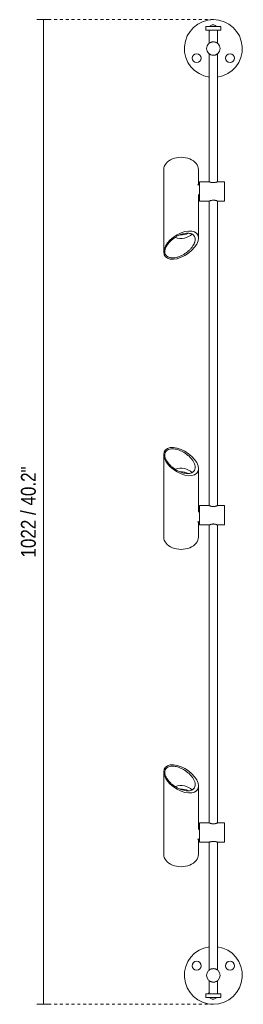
# Model space of a CAD drawing. Header units: millimetres. Extents: x -6760 to -4755, y -298 to 6848.
# Tile 1 of 5: x -6760 to -6528, y -182 to 840. Entities that reach past the tile are written whole.
import ezdxf

# ---------------------------------------------------------------- set-up
doc = ezdxf.new("R2010")
doc.units = ezdxf.units.MM
doc.linetypes.add('Dash', pattern=[6, 3, -3])
for name, color, linetype, lineweight in [('Cotas', 7, 'Continuous', 9), ('Cotas-7', 7, 'Continuous', 9), ('Luminarias', 7, 'Continuous', 20)]:
    doc.layers.add(name, color=color, linetype=linetype, lineweight=lineweight)
doc.layers.add('Lighthing Fixture Dim Grey Dash', color=7, linetype='Dash', lineweight=9, true_color=0xd2d2d2)
doc.styles.add('Arial Narrow', font='ARIALN.TTF', dxfattribs={"height": 15.4})
doc.dimstyles.new('FARO_-_2_2mm_Arial_Narrow_mm_Inch_Left', dxfattribs={"dimscale": 304.8, "dimtxt": 15.760837, "dimasz": 0, "dimexe": 0.022966, "dimexo": 0.0625, "dimgap": 0.011483, "dimtad": 1, "dimdec": 0, "dimzin": 0, "dimdsep": 46, "dimtxsty": 'Arial Narrow', "dimblk1": 'NONE', "dimblk2": 'NONE', "dimsah": 1, "dimcen": 0.09, "dimadec": 0, "dimazin": 0, "dimtfac": 1, "dimtdec": 4, "dimtix": 1, "dimtmove": 0, "dimatfit": 3, "dimfxl": 0.022966, "dimfxlon": 1, "dimtvp": 1, "dimtolj": 1, "dimtzin": 0, "dimarcsym": 2})

# ---------------------------------------------------------------- blocks, each defined once
blk = doc.blocks.new('clap_linear_walllamp - 75712-233 CLAP Black linear Wall lamp 3-557903-Alzado_PDF')
at = {"layer": 'Luminarias'}
for p, q in [((-6567.2, 833.1), (-6567.2, 829.2)), ((-6560.8, 833.1), (-6567.2, 833.1)), ((-6560.8, 829.2), (-6567.2, 829.2)), ((-6563.7, 829.2), (-6563.7, 815.7)), ((-6551.7, 833.1), (-6560.8, 833.1)), ((-6551.7, 829.2), (-6560.8, 829.2)), ((-6555.3, 815.7), (-6555.3, 829.2)), ((-6551.7, 829.2), (-6551.7, 833.1)), ((-6563.7, 804.6), (-6563.7, 671.8)), ((-6555.3, 671.8), (-6555.3, 804.6)), ((-6611, 684.6), (-6611, 598.8)), ((-6575, 668.7), (-6575, 684.6)), ((-6573.9, 668.7), (-6575.9, 668.7)), ((-6563.7, 671.9), (-6573.9, 671.9)), ((-6573.9, 671.9), (-6573.9, 661.9)), ((-6547.8, 671.9), (-6555.3, 671.9)), ((-6547.8, 661.9), (-6547.8, 671.9)), ((-6575, 613.5), (-6575, 658.8)), ((-6575, 655.1), (-6573.9, 655.1)), ((-6573.9, 661.9), (-6573.9, 651.9)), ((-6547.8, 651.9), (-6547.8, 661.9)), ((-6573.9, 651.9), (-6563.7, 651.9)), ((-6563.7, 652), (-6563.7, 335.7)), ((-6555.3, 335.7), (-6555.3, 652)), ((-6555.3, 651.9), (-6547.8, 651.9)), ((-6611, 388.8), (-6611, 303.1)), ((-6575, 328.9), (-6575, 374.1)), ((-6573.9, 332.6), (-6575, 332.6)), ((-6563.7, 335.8), (-6573.9, 335.8)), ((-6573.9, 335.8), (-6573.9, 325.8)), ((-6547.8, 335.8), (-6555.3, 335.8)), ((-6547.8, 325.8), (-6547.8, 335.8)), ((-6575.9, 319), (-6573.9, 319)), ((-6575, 303.1), (-6575, 319)), ((-6573.9, 325.8), (-6573.9, 315.8)), ((-6547.8, 315.8), (-6547.8, 325.8)), ((-6573.9, 315.8), (-6563.7, 315.8)), ((-6563.7, 315.8), (-6563.7, 6.3)), ((-6555.3, 315.8), (-6547.8, 315.8)), ((-6555.3, 6.3), (-6555.3, 315.8)), ((-6611, 59.5), (-6611, -26.3)), ((-6575, -0.5), (-6575, 44.8)), ((-6573.9, 3.2), (-6575, 3.2)), ((-6563.7, 6.4), (-6573.9, 6.4)), ((-6573.9, 6.4), (-6573.9, -3.6)), ((-6547.8, 6.4), (-6555.3, 6.4)), ((-6547.8, -3.6), (-6547.8, 6.4)), ((-6573.9, -3.6), (-6573.9, -13.6)), ((-6547.8, -13.6), (-6547.8, -3.6)), ((-6575.9, -10.4), (-6573.9, -10.4)), ((-6575, -26.3), (-6575, -10.4)), ((-6573.9, -13.6), (-6563.7, -13.6)), ((-6563.7, -13.5), (-6563.7, -146.3)), ((-6555.3, -146.3), (-6555.3, -13.5)), ((-6555.3, -13.6), (-6547.8, -13.6)), ((-6563.7, -157.4), (-6563.7, -170.9)), ((-6555.3, -170.9), (-6555.3, -157.4)), ((-6567.2, -170.9), (-6567.2, -174.9)), ((-6560.8, -170.9), (-6567.2, -170.9)), ((-6551.7, -170.9), (-6560.8, -170.9)), ((-6551.7, -174.9), (-6551.7, -170.9)), ((-6560.8, -174.9), (-6567.2, -174.9)), ((-6551.7, -174.9), (-6560.8, -174.9))]:
    blk.add_line(p, q, dxfattribs=at)
at = {"layer": 'Luminarias', "flags": 128}
for points in [[(-6611, 598.8), (-6610.5, 601.9), (-6609.2, 605.1), (-6607, 608.4), (-6604.2, 611.6), (-6600.8, 614.5), (-6597, 617), (-6593, 618.9), (-6589, 620.2), (-6585.2, 620.8), (-6581.7, 620.7), (-6578.9, 619.9), (-6576.7, 618.3), (-6575.4, 616.2), (-6575, 613.5)], [(-6575, 613.5), (-6575.4, 610.5), (-6576.7, 607.3), (-6578.9, 604), (-6581.7, 600.8), (-6585.2, 597.9), (-6589, 595.4), (-6593, 593.5), (-6597, 592.1), (-6600.8, 591.5), (-6604.2, 591.7), (-6607, 592.5), (-6609.2, 594), (-6610.5, 596.2), (-6611, 598.8)], [(-6611, 388.8), (-6610.5, 391.5), (-6609.2, 393.6), (-6607, 395.1), (-6604.2, 396), (-6600.8, 396.1), (-6597, 395.5), (-6593, 394.2), (-6589, 392.2), (-6585.2, 389.7), (-6581.7, 386.8), (-6578.9, 383.7), (-6576.7, 380.4), (-6575.4, 377.1), (-6575, 374.1)], [(-6575, 374.1), (-6575.4, 371.5), (-6576.7, 369.3), (-6578.9, 367.8), (-6581.7, 366.9), (-6585.2, 366.8), (-6589, 367.4), (-6593, 368.7), (-6597, 370.7), (-6600.8, 373.2), (-6604.2, 376.1), (-6607, 379.3), (-6609.2, 382.6), (-6610.5, 385.8), (-6611, 388.8)], [(-6611, 59.5), (-6610.5, 62.1), (-6609.2, 64.3), (-6607, 65.8), (-6604.2, 66.7), (-6600.8, 66.8), (-6597, 66.2), (-6593, 64.8), (-6589, 62.9), (-6585.2, 60.4), (-6581.7, 57.5), (-6578.9, 54.3), (-6576.7, 51), (-6575.4, 47.8), (-6575, 44.8)], [(-6575, 44.8), (-6575.4, 42.1), (-6576.7, 40), (-6578.9, 38.4), (-6581.7, 37.6), (-6585.2, 37.5), (-6589, 38.1), (-6593, 39.4), (-6597, 41.4), (-6600.8, 43.8), (-6604.2, 46.8), (-6607, 49.9), (-6609.2, 53.2), (-6610.5, 56.5), (-6611, 59.5)]]:
    blk.add_lwpolyline(points, dxfattribs=at)
at = {"layer": 'Luminarias'}
for centre, radius, start, end in [((-6559.5, 810.2), 30, 90, 262.1441), ((-6559.5, 810.2), 30, 277.8592, 90), ((-6559.8, 830.2), 4.6, 193.0551, 213.6072), ((-6559.8, 830.2), 4.6, 120.8516, 139.1013), ((-6559.8, 830.2), 4.6, 41.2275, 120.8516), ((-6559.8, 830.2), 4.6, 344.1841, 347.142), ((-6559.5, 810.2), 7, 90, 270), ((-6559.5, 810.2), 7, 270, 90), ((-6576.8, 800.2), 4.6, 0, 180), ((-6576.8, 800.2), 4.6, 180, 0), ((-6542.2, 800.2), 4.6, 360, 180), ((-6542.2, 800.2), 4.6, 180, 360), ((-6559.5, -151.8), 30, 97.8592, 270), ((-6559.5, -151.8), 30, 270, 82.1408), ((-6576.8, -141.8), 4.6, 0, 180), ((-6576.8, -141.8), 4.6, 180, 360), ((-6542.2, -141.8), 4.6, 360, 180), ((-6542.2, -141.8), 4.6, 180, 360), ((-6559.5, -151.8), 7, 90, 270), ((-6559.5, -151.8), 7, 270, 90), ((-6559.8, -171.9), 4.6, 146.3938, 167.2712), ((-6559.8, -171.9), 4.6, 12.5503, 15.8201), ((-6559.8, -171.9), 4.6, 221.3571, 239.1484), ((-6559.8, -171.9), 4.6, 239.1484, 318.3582)]:
    blk.add_arc(centre, radius, start, end, dxfattribs=at)
for centre, major_axis, start_param, end_param in [((-6593, 684.6), (18, 0), 0, 3.141593), ((-6593, 622.2), (12.9, 0), 4.216635, 5.759001), ((-6593, 627.4), (14.9, 0), 4.658714, 5.26199), ((-6593, 365.5), (12.9, 0), 0.524184, 2.06655), ((-6593, 360.2), (14.9, 0), 1.021196, 1.624471), ((-6593, 303.1), (-18, 0), 0, 3.141593), ((-6593, 36.1), (12.9, 0), 0.524184, 2.06655), ((-6593, 30.9), (14.9, 0), 1.021196, 1.624471), ((-6593, -26.3), (-18, 0), 0, 3.141593)]:
    blk.add_ellipse(centre, major_axis=major_axis, ratio=0.707107, start_param=start_param, end_param=end_param, dxfattribs=at)
for points, knots in [([(-6563.9, 815.6), (-6563.9, 815.6), (-6563.9, 815.6), (-6563.8, 815.7), (-6563.7, 815.8), (-6563.5, 815.9), (-6563.4, 816), (-6563.2, 816.1), (-6563, 816.2), (-6562.5, 816.5), (-6561.7, 816.9), (-6560.8, 817.1), (-6560.3, 817.1)], [-0.4791667, -0.4791667, -0.4791667, -0.4791667, -0.4444444, -0.3888889, -0.3611111, -0.3333333, -0.3055556, -0.2777778, -0.25, -0.2222222, -0.1111111, 0, 0, 0, 0]), ([(-6559.5, 817.2), (-6558.9, 817.2), (-6558, 817), (-6556.9, 816.7), (-6556.3, 816.4), (-6556, 816.2), (-6555.7, 816.1), (-6555.5, 815.9), (-6555.4, 815.8), (-6555.3, 815.7), (-6555.2, 815.7), (-6555.1, 815.6), (-6555.1, 815.6), (-6555.1, 815.6), (-6555.2, 815.7), (-6555.3, 815.8), (-6555.3, 815.8)], [-1, -1, -1, -1, -0.8611111, -0.7916667, -0.7222222, -0.6875, -0.6527778, -0.6180556, -0.5833333, -0.5659722, -0.5486111, -0.5138889, -0.4791667, -0.4444444, -0.3888889, -0.3611111, -0.3611111, -0.3611111, -0.3611111]), ([(-6560.3, 803.2), (-6560.9, 803.3), (-6561.7, 803.5), (-6562.5, 803.8), (-6562.9, 804), (-6563.2, 804.2), (-6563.4, 804.3), (-6563.5, 804.4), (-6563.6, 804.5), (-6563.7, 804.6), (-6563.8, 804.7), (-6563.9, 804.7), (-6563.9, 804.7), (-6563.9, 804.7)], [-1, -1, -1, -1, -0.8611111, -0.7916667, -0.7569444, -0.7222222, -0.6875, -0.6701389, -0.6527778, -0.6180556, -0.5833333, -0.5486111, -0.528338, -0.528338, -0.528338, -0.528338]), ([(-6555.4, 804.5), (-6555.4, 804.5), (-6555.3, 804.6), (-6555.1, 804.7), (-6555.1, 804.7), (-6555.1, 804.7), (-6555.1, 804.7), (-6555.2, 804.6), (-6555.3, 804.6), (-6555.4, 804.5), (-6555.6, 804.3), (-6555.9, 804.2), (-6556.2, 803.9), (-6556.9, 803.6), (-6557.8, 803.3), (-6558.7, 803.2), (-6559.2, 803.2), (-6559.5, 803.2)], [-0.6527778, -0.6527778, -0.6527778, -0.6527778, -0.6180556, -0.5833333, -0.5486111, -0.5138889, -0.4791667, -0.4618056, -0.4444444, -0.3888889, -0.3611111, -0.3333333, -0.2777778, -0.2222222, -0.1111111, -0.0555556, 0, 0, 0, 0]), ([(-6563.7, 671.9), (-6563.7, 671.9), (-6563.7, 671.9), (-6563.7, 671.9), (-6563.6, 671.9)], [0.49995358, 0.49995358, 0.49995358, 0.49995358, 0.51388889, 0.55555556, 0.55555556, 0.55555556, 0.55555556]), ([(-6562.9, 671.6), (-6563, 671.6), (-6563.2, 671.7), (-6563.4, 671.8), (-6563.5, 671.8), (-6563.6, 671.9)], [0.3067291, 0.3067291, 0.3067291, 0.3067291, 0.3333333, 0.3888889, 0.4285294, 0.4285294, 0.4285294, 0.4285294]), ([(-6561.8, 671.3), (-6561.9, 671.3), (-6562.3, 671.4), (-6562.6, 671.5), (-6562.8, 671.6)], [0.1809152, 0.1809152, 0.1809152, 0.1809152, 0.2222222, 0.2910225, 0.2910225, 0.2910225, 0.2910225]), ([(-6560.2, 671), (-6560.4, 671), (-6560.6, 671), (-6561.1, 671.1), (-6561.4, 671.2), (-6561.6, 671.2)], [0.0555556, 0.0555556, 0.0555556, 0.0555556, 0.0833333, 0.1111111, 0.1666667, 0.1666667, 0.1666667, 0.1666667]), ([(-6557.3, 671.2), (-6557.4, 671.2), (-6557.8, 671.1), (-6558.3, 671.1), (-6558.6, 671)], [0.824278, 0.824278, 0.824278, 0.824278, 0.8611111, 0.930875, 0.930875, 0.930875, 0.930875]), ([(-6555.3, 671.9), (-6555.3, 671.9), (-6555.3, 671.9), (-6555.3, 671.9), (-6555.5, 671.8), (-6555.8, 671.7), (-6556.3, 671.5), (-6556.7, 671.4), (-6557, 671.3), (-6557.1, 671.3)], [0.5000472, 0.5000472, 0.5000472, 0.5000472, 0.5138889, 0.5486111, 0.5833333, 0.6527778, 0.7222222, 0.7916667, 0.8057145, 0.8057145, 0.8057145, 0.8057145]), ([(-6563.7, 651.9), (-6563.7, 651.9), (-6563.7, 651.9), (-6563.7, 651.9), (-6563.6, 651.9)], [0.50004719, 0.50004719, 0.50004719, 0.50004719, 0.51388889, 0.54861111, 0.54861111, 0.54861111, 0.54861111]), ([(-6563.6, 652), (-6563.5, 652), (-6563.3, 652.1), (-6563, 652.2), (-6562.9, 652.2)], [0.5833333, 0.5833333, 0.5833333, 0.5833333, 0.6527778, 0.6932709, 0.6932709, 0.6932709, 0.6932709]), ([(-6562.8, 652.2), (-6562.8, 652.2), (-6562.6, 652.3), (-6562.2, 652.4), (-6561.9, 652.5), (-6561.8, 652.5)], [0.7089775, 0.7089775, 0.7089775, 0.7089775, 0.7222222, 0.7916667, 0.8190848, 0.8190848, 0.8190848, 0.8190848]), ([(-6561.5, 652.6), (-6561.5, 652.6), (-6561, 652.7), (-6560.6, 652.8), (-6560.2, 652.8)], [0.8388659, 0.8388659, 0.8388659, 0.8388659, 0.8611111, 0.9445414, 0.9445414, 0.9445414, 0.9445414]), ([(-6558.6, 652.8), (-6558.5, 652.8), (-6558.3, 652.8), (-6557.9, 652.7), (-6557.6, 652.6), (-6557.4, 652.6)], [0.06912502, 0.06912502, 0.06912502, 0.06912502, 0.08333333, 0.11111111, 0.16666667, 0.16666667, 0.16666667, 0.16666667]), ([(-6557.1, 652.5), (-6557, 652.5), (-6556.5, 652.4), (-6556, 652.2), (-6555.5, 652), (-6555.3, 651.9), (-6555.3, 651.9), (-6555.3, 651.9)], [0.1942855, 0.1942855, 0.1942855, 0.1942855, 0.2222222, 0.3333333, 0.3888889, 0.4444444, 0.4999528, 0.4999528, 0.4999528, 0.4999528]), ([(-6555.3, 651.9), (-6555.3, 651.9), (-6555.3, 651.9), (-6555.3, 651.9), (-6555.4, 651.9)], [0.49995358, 0.49995358, 0.49995358, 0.49995358, 0.51388889, 0.55555556, 0.55555556, 0.55555556, 0.55555556]), ([(-6578.4, 612.1), (-6578.4, 613), (-6578.6, 614.3), (-6579.3, 615.6), (-6580, 616.5), (-6580.9, 617.2), (-6581.9, 617.8), (-6583.1, 618.2), (-6584.4, 618.4), (-6585.8, 618.5), (-6587.7, 618.5), (-6590.3, 618.1), (-6593.4, 617.2), (-6596.4, 615.8), (-6599.1, 614.2), (-6601.1, 612.8), (-6602.6, 611.5), (-6604.1, 610.2), (-6605.5, 608.8), (-6606.6, 607.3), (-6607.7, 605.8), (-6608.6, 604.2), (-6609.2, 602.7), (-6609.6, 601.2), (-6609.8, 600.1), (-6609.8, 599.3)], [-1, -1, -1, -1, -0.930556, -0.895833, -0.861111, -0.826389, -0.791667, -0.756944, -0.722222, -0.6875, -0.652778, -0.583333, -0.513889, -0.444444, -0.388889, -0.333333, -0.305556, -0.277778, -0.222222, -0.194444, -0.166667, -0.111111, -0.083333, -0.055556, 0, 0, 0, 0]), ([(-6609.8, 599.3), (-6609.8, 598.4), (-6609.5, 597.2), (-6608.9, 595.9), (-6608.2, 595), (-6607.2, 594.3), (-6606.2, 593.7), (-6605, 593.3), (-6603.8, 593), (-6602.4, 592.9), (-6600.5, 592.9), (-6597.9, 593.3), (-6594.7, 594.3), (-6591.7, 595.7), (-6589, 597.3), (-6587, 598.7), (-6585.5, 599.9), (-6584, 601.3), (-6582.7, 602.7), (-6581.5, 604.2), (-6580.4, 605.7), (-6579.6, 607.3), (-6579, 608.8), (-6578.5, 610.3), (-6578.4, 611.4), (-6578.4, 612.1)], [-1, -1, -1, -1, -0.930556, -0.895833, -0.861111, -0.826389, -0.791667, -0.756944, -0.722222, -0.6875, -0.652778, -0.583333, -0.513889, -0.444444, -0.388889, -0.333333, -0.305556, -0.277778, -0.222222, -0.194444, -0.166667, -0.111111, -0.083333, -0.055556, 0, 0, 0, 0]), ([(-6578.4, 375.5), (-6578.4, 376.4), (-6578.6, 377.8), (-6579.3, 379.7), (-6580, 381.2), (-6580.9, 382.6), (-6581.9, 384.1), (-6583.1, 385.4), (-6584.4, 386.7), (-6585.8, 388), (-6587.7, 389.5), (-6590.3, 391.2), (-6593.4, 392.8), (-6596.4, 393.9), (-6599.1, 394.5), (-6601.1, 394.7), (-6602.6, 394.7), (-6604.1, 394.6), (-6605.5, 394.3), (-6606.6, 393.7), (-6607.7, 393.1), (-6608.6, 392.2), (-6609.2, 391.2), (-6609.6, 390.1), (-6609.8, 389.1), (-6609.8, 388.3)], [-1, -1, -1, -1, -0.930556, -0.895833, -0.861111, -0.826389, -0.791667, -0.756944, -0.722222, -0.6875, -0.652778, -0.583333, -0.513889, -0.444444, -0.388889, -0.333333, -0.305556, -0.277778, -0.222222, -0.194444, -0.166667, -0.111111, -0.083333, -0.055556, 0, 0, 0, 0]), ([(-6609.8, 388.3), (-6609.8, 387.4), (-6609.5, 386), (-6608.9, 384.1), (-6608.2, 382.7), (-6607.2, 381.2), (-6606.2, 379.8), (-6605, 378.4), (-6603.8, 377.1), (-6602.4, 375.9), (-6600.5, 374.4), (-6597.9, 372.6), (-6594.7, 371), (-6591.7, 369.9), (-6589, 369.3), (-6587, 369.1), (-6585.5, 369.1), (-6584, 369.3), (-6582.7, 369.6), (-6581.5, 370.1), (-6580.4, 370.8), (-6579.6, 371.6), (-6579, 372.7), (-6578.5, 373.8), (-6578.4, 374.8), (-6578.4, 375.5)], [-1, -1, -1, -1, -0.930556, -0.895833, -0.861111, -0.826389, -0.791667, -0.756944, -0.722222, -0.6875, -0.652778, -0.583333, -0.513889, -0.444444, -0.388889, -0.333333, -0.305556, -0.277778, -0.222222, -0.194444, -0.166667, -0.111111, -0.083333, -0.055556, 0, 0, 0, 0]), ([(-6563.7, 335.8), (-6563.7, 335.8), (-6563.7, 335.8), (-6563.7, 335.7), (-6563.6, 335.7)], [0.49995358, 0.49995358, 0.49995358, 0.49995358, 0.51388889, 0.55555556, 0.55555556, 0.55555556, 0.55555556]), ([(-6562.9, 335.5), (-6563, 335.5), (-6563.2, 335.6), (-6563.4, 335.6), (-6563.5, 335.7), (-6563.6, 335.7)], [0.3067291, 0.3067291, 0.3067291, 0.3067291, 0.3333333, 0.3888889, 0.4285294, 0.4285294, 0.4285294, 0.4285294]), ([(-6561.8, 335.1), (-6561.9, 335.1), (-6562.3, 335.2), (-6562.6, 335.4), (-6562.8, 335.4)], [0.1809152, 0.1809152, 0.1809152, 0.1809152, 0.2222222, 0.2910225, 0.2910225, 0.2910225, 0.2910225]), ([(-6560.2, 334.9), (-6560.4, 334.9), (-6560.6, 334.9), (-6561.1, 335), (-6561.4, 335), (-6561.6, 335.1)], [0.0555556, 0.0555556, 0.0555556, 0.0555556, 0.0833333, 0.1111111, 0.1666667, 0.1666667, 0.1666667, 0.1666667]), ([(-6557.3, 335.1), (-6557.4, 335.1), (-6557.8, 335), (-6558.3, 334.9), (-6558.6, 334.9)], [0.824278, 0.824278, 0.824278, 0.824278, 0.8611111, 0.930875, 0.930875, 0.930875, 0.930875]), ([(-6555.3, 335.8), (-6555.3, 335.8), (-6555.3, 335.8), (-6555.3, 335.7), (-6555.5, 335.7), (-6555.8, 335.6), (-6556.3, 335.4), (-6556.7, 335.2), (-6557, 335.2), (-6557.1, 335.1)], [0.5000472, 0.5000472, 0.5000472, 0.5000472, 0.5138889, 0.5486111, 0.5833333, 0.6527778, 0.7222222, 0.7916667, 0.8057145, 0.8057145, 0.8057145, 0.8057145]), ([(-6563.7, 315.8), (-6563.7, 315.8), (-6563.7, 315.8), (-6563.7, 315.8), (-6563.6, 315.8)], [0.50004719, 0.50004719, 0.50004719, 0.50004719, 0.51388889, 0.54861111, 0.54861111, 0.54861111, 0.54861111]), ([(-6563.6, 315.8), (-6563.5, 315.8), (-6563.3, 315.9), (-6563, 316), (-6562.9, 316)], [0.5833333, 0.5833333, 0.5833333, 0.5833333, 0.6527778, 0.6932709, 0.6932709, 0.6932709, 0.6932709]), ([(-6562.8, 316.1), (-6562.8, 316.1), (-6562.6, 316.2), (-6562.2, 316.3), (-6561.9, 316.4), (-6561.8, 316.4)], [0.7089775, 0.7089775, 0.7089775, 0.7089775, 0.7222222, 0.7916667, 0.8190848, 0.8190848, 0.8190848, 0.8190848]), ([(-6561.5, 316.5), (-6561.5, 316.5), (-6561, 316.6), (-6560.6, 316.6), (-6560.2, 316.6)], [0.8388659, 0.8388659, 0.8388659, 0.8388659, 0.8611111, 0.9445414, 0.9445414, 0.9445414, 0.9445414]), ([(-6558.6, 316.6), (-6558.5, 316.6), (-6558.3, 316.6), (-6557.9, 316.6), (-6557.6, 316.5), (-6557.4, 316.4)], [0.06912502, 0.06912502, 0.06912502, 0.06912502, 0.08333333, 0.11111111, 0.16666667, 0.16666667, 0.16666667, 0.16666667]), ([(-6557.1, 316.4), (-6557, 316.3), (-6556.5, 316.2), (-6556, 316), (-6555.5, 315.9), (-6555.3, 315.8), (-6555.3, 315.8), (-6555.3, 315.8)], [0.1942855, 0.1942855, 0.1942855, 0.1942855, 0.2222222, 0.3333333, 0.3888889, 0.4444444, 0.4999528, 0.4999528, 0.4999528, 0.4999528]), ([(-6555.3, 315.8), (-6555.3, 315.8), (-6555.3, 315.8), (-6555.3, 315.8), (-6555.4, 315.8)], [0.49995358, 0.49995358, 0.49995358, 0.49995358, 0.51388889, 0.55555556, 0.55555556, 0.55555556, 0.55555556]), ([(-6578.4, 46.2), (-6578.4, 47.1), (-6578.6, 48.5), (-6579.3, 50.4), (-6580, 51.8), (-6580.9, 53.3), (-6581.9, 54.7), (-6583.1, 56.1), (-6584.4, 57.4), (-6585.8, 58.6), (-6587.7, 60.1), (-6590.3, 61.9), (-6593.4, 63.5), (-6596.4, 64.6), (-6599.1, 65.2), (-6601.1, 65.4), (-6602.6, 65.4), (-6604.1, 65.2), (-6605.5, 64.9), (-6606.6, 64.4), (-6607.7, 63.7), (-6608.6, 62.9), (-6609.2, 61.9), (-6609.6, 60.7), (-6609.8, 59.7), (-6609.8, 59)], [-1, -1, -1, -1, -0.930556, -0.895833, -0.861111, -0.826389, -0.791667, -0.756944, -0.722222, -0.6875, -0.652778, -0.583333, -0.513889, -0.444444, -0.388889, -0.333333, -0.305556, -0.277778, -0.222222, -0.194444, -0.166667, -0.111111, -0.083333, -0.055556, 0, 0, 0, 0]), ([(-6609.8, 59), (-6609.8, 58.1), (-6609.5, 56.7), (-6608.9, 54.8), (-6608.2, 53.3), (-6607.2, 51.9), (-6606.2, 50.4), (-6605, 49.1), (-6603.8, 47.8), (-6602.4, 46.5), (-6600.5, 45), (-6597.9, 43.3), (-6594.7, 41.7), (-6591.7, 40.6), (-6589, 40), (-6587, 39.8), (-6585.5, 39.8), (-6584, 39.9), (-6582.7, 40.2), (-6581.5, 40.8), (-6580.4, 41.4), (-6579.6, 42.3), (-6579, 43.3), (-6578.5, 44.5), (-6578.4, 45.4), (-6578.4, 46.2)], [-1, -1, -1, -1, -0.930556, -0.895833, -0.861111, -0.826389, -0.791667, -0.756944, -0.722222, -0.6875, -0.652778, -0.583333, -0.513889, -0.444444, -0.388889, -0.333333, -0.305556, -0.277778, -0.222222, -0.194444, -0.166667, -0.111111, -0.083333, -0.055556, 0, 0, 0, 0]), ([(-6563.7, 6.4), (-6563.7, 6.4), (-6563.7, 6.4), (-6563.7, 6.4), (-6563.6, 6.4)], [0.49995358, 0.49995358, 0.49995358, 0.49995358, 0.51388889, 0.55555556, 0.55555556, 0.55555556, 0.55555556]), ([(-6562.9, 6.1), (-6563, 6.1), (-6563.2, 6.2), (-6563.4, 6.3), (-6563.6, 6.3), (-6563.6, 6.4)], [0.3067291, 0.3067291, 0.3067291, 0.3067291, 0.3333333, 0.3888889, 0.4299142, 0.4299142, 0.4299142, 0.4299142]), ([(-6561.8, 5.8), (-6561.9, 5.8), (-6562.3, 5.9), (-6562.6, 6), (-6562.8, 6.1)], [0.1809152, 0.1809152, 0.1809152, 0.1809152, 0.2222222, 0.2910225, 0.2910225, 0.2910225, 0.2910225]), ([(-6560.2, 5.5), (-6560.4, 5.5), (-6560.6, 5.5), (-6561.1, 5.6), (-6561.4, 5.7), (-6561.6, 5.7)], [0.0555556, 0.0555556, 0.0555556, 0.0555556, 0.0833333, 0.1111111, 0.1666667, 0.1666667, 0.1666667, 0.1666667]), ([(-6557.3, 5.7), (-6557.4, 5.7), (-6557.8, 5.6), (-6558.3, 5.6), (-6558.6, 5.5)], [0.824278, 0.824278, 0.824278, 0.824278, 0.8611111, 0.930875, 0.930875, 0.930875, 0.930875]), ([(-6555.3, 6.4), (-6555.3, 6.4), (-6555.3, 6.4), (-6555.3, 6.4), (-6555.5, 6.3), (-6555.8, 6.2), (-6556.3, 6), (-6556.7, 5.9), (-6557, 5.8), (-6557.1, 5.8)], [0.5000472, 0.5000472, 0.5000472, 0.5000472, 0.5138889, 0.5486111, 0.5833333, 0.6527778, 0.7222222, 0.7916667, 0.8057145, 0.8057145, 0.8057145, 0.8057145]), ([(-6563.7, -13.6), (-6563.7, -13.6), (-6563.7, -13.6), (-6563.7, -13.6), (-6563.6, -13.6)], [0.50004719, 0.50004719, 0.50004719, 0.50004719, 0.51388889, 0.54861111, 0.54861111, 0.54861111, 0.54861111]), ([(-6563.6, -13.5), (-6563.6, -13.5), (-6563.5, -13.5), (-6563.3, -13.4), (-6563, -13.3), (-6562.9, -13.3)], [0.5702412, 0.5702412, 0.5702412, 0.5702412, 0.5833333, 0.6527778, 0.6932709, 0.6932709, 0.6932709, 0.6932709]), ([(-6562.8, -13.3), (-6562.8, -13.2), (-6562.6, -13.2), (-6562.2, -13.1), (-6561.9, -13), (-6561.8, -12.9)], [0.7089775, 0.7089775, 0.7089775, 0.7089775, 0.7222222, 0.7916667, 0.8190848, 0.8190848, 0.8190848, 0.8190848]), ([(-6561.5, -12.9), (-6561.5, -12.9), (-6561, -12.8), (-6560.6, -12.7), (-6560.2, -12.7)], [0.8388659, 0.8388659, 0.8388659, 0.8388659, 0.8611111, 0.9445414, 0.9445414, 0.9445414, 0.9445414]), ([(-6558.6, -12.7), (-6558.5, -12.7), (-6558.3, -12.7), (-6557.9, -12.8), (-6557.6, -12.9), (-6557.4, -12.9)], [0.06912502, 0.06912502, 0.06912502, 0.06912502, 0.08333333, 0.11111111, 0.16666667, 0.16666667, 0.16666667, 0.16666667]), ([(-6557.1, -13), (-6557, -13), (-6556.5, -13.1), (-6556, -13.3), (-6555.5, -13.5), (-6555.3, -13.6), (-6555.3, -13.6), (-6555.3, -13.6)], [0.1942855, 0.1942855, 0.1942855, 0.1942855, 0.2222222, 0.3333333, 0.3888889, 0.4444444, 0.4999528, 0.4999528, 0.4999528, 0.4999528]), ([(-6555.3, -13.6), (-6555.3, -13.6), (-6555.3, -13.6), (-6555.3, -13.6), (-6555.4, -13.6)], [0.49995358, 0.49995358, 0.49995358, 0.49995358, 0.51388889, 0.55555556, 0.55555556, 0.55555556, 0.55555556]), ([(-6563.9, -146.4), (-6563.9, -146.4), (-6563.9, -146.4), (-6563.8, -146.3), (-6563.7, -146.2), (-6563.5, -146.1), (-6563.4, -146), (-6563.2, -145.9), (-6563, -145.8), (-6562.5, -145.5), (-6561.7, -145.1), (-6560.8, -144.9), (-6560.3, -144.9)], [-0.4791667, -0.4791667, -0.4791667, -0.4791667, -0.4444444, -0.3888889, -0.3611111, -0.3333333, -0.3055556, -0.2777778, -0.25, -0.2222222, -0.1111111, 0, 0, 0, 0]), ([(-6559.5, -144.8), (-6558.9, -144.8), (-6558, -145), (-6556.9, -145.3), (-6556.3, -145.6), (-6556, -145.8), (-6555.7, -145.9), (-6555.5, -146.1), (-6555.4, -146.2), (-6555.3, -146.3), (-6555.2, -146.3), (-6555.1, -146.4), (-6555.1, -146.4), (-6555.1, -146.4), (-6555.2, -146.3), (-6555.3, -146.2), (-6555.3, -146.2)], [-1, -1, -1, -1, -0.8611111, -0.7916667, -0.7222222, -0.6875, -0.6527778, -0.6180556, -0.5833333, -0.5659722, -0.5486111, -0.5138889, -0.4791667, -0.4444444, -0.3888889, -0.3611111, -0.3611111, -0.3611111, -0.3611111]), ([(-6560.3, -158.8), (-6560.9, -158.7), (-6561.7, -158.5), (-6562.5, -158.2), (-6562.9, -158), (-6563.2, -157.8), (-6563.4, -157.7), (-6563.5, -157.6), (-6563.6, -157.5), (-6563.7, -157.4), (-6563.8, -157.3), (-6563.9, -157.3), (-6563.9, -157.3), (-6563.9, -157.3)], [-1, -1, -1, -1, -0.8611111, -0.7916667, -0.7569444, -0.7222222, -0.6875, -0.6701389, -0.6527778, -0.6180556, -0.5833333, -0.5486111, -0.528338, -0.528338, -0.528338, -0.528338]), ([(-6555.4, -157.5), (-6555.4, -157.5), (-6555.3, -157.4), (-6555.1, -157.3), (-6555.1, -157.3), (-6555.1, -157.3), (-6555.1, -157.3), (-6555.2, -157.4), (-6555.3, -157.4), (-6555.4, -157.5), (-6555.6, -157.7), (-6555.9, -157.8), (-6556.2, -158.1), (-6556.9, -158.4), (-6557.8, -158.7), (-6558.7, -158.8), (-6559.2, -158.8), (-6559.5, -158.8)], [-0.6527778, -0.6527778, -0.6527778, -0.6527778, -0.6180556, -0.5833333, -0.5486111, -0.5138889, -0.4791667, -0.4618056, -0.4444444, -0.3888889, -0.3611111, -0.3333333, -0.2777778, -0.2222222, -0.1111111, -0.0555556, 0, 0, 0, 0])]:
    blk.add_open_spline(points, degree=3, knots=knots, dxfattribs=at)
for points in [[(-6563.6, 815.8), (-6563.7, 815.8), (-6563.7, 815.8), (-6563.7, 815.7)], [(-6560.3, 817.1), (-6560.1, 817.1), (-6559.9, 817.1), (-6559.6, 817.2), (-6559.5, 817.2)], [(-6563.8, 804.6), (-6563.7, 804.6), (-6563.7, 804.5), (-6563.6, 804.5)], [(-6559.5, 803.2), (-6559.6, 803.2), (-6559.9, 803.2), (-6560.1, 803.2), (-6560.3, 803.2)], [(-6563.6, 671.9), (-6563.7, 671.9), (-6563.7, 671.9), (-6563.7, 671.9)], [(-6559.5, 671), (-6559.7, 671), (-6559.8, 671), (-6560, 671)], [(-6558.8, 671), (-6559.1, 671), (-6559.3, 671), (-6559.5, 671)], [(-6555.4, 671.9), (-6555.3, 671.9), (-6555.3, 671.9), (-6555.3, 671.9)], [(-6563.6, 651.9), (-6563.7, 651.9), (-6563.7, 651.9), (-6563.7, 651.9)], [(-6560, 652.8), (-6559.8, 652.8), (-6559.7, 652.8), (-6559.5, 652.8)], [(-6559.5, 652.8), (-6559.2, 652.8), (-6559, 652.8), (-6558.7, 652.8)], [(-6563.6, 335.7), (-6563.7, 335.7), (-6563.7, 335.8), (-6563.7, 335.8)], [(-6559.5, 334.8), (-6559.7, 334.8), (-6559.8, 334.8), (-6560, 334.8)], [(-6558.8, 334.9), (-6559.1, 334.8), (-6559.3, 334.8), (-6559.5, 334.8)], [(-6555.4, 335.7), (-6555.3, 335.7), (-6555.3, 335.8), (-6555.3, 335.8)], [(-6563.6, 315.8), (-6563.7, 315.8), (-6563.7, 315.8), (-6563.7, 315.8)], [(-6560, 316.7), (-6559.8, 316.7), (-6559.7, 316.7), (-6559.5, 316.7)], [(-6559.5, 316.7), (-6559.2, 316.7), (-6559, 316.7), (-6558.7, 316.6)], [(-6563.6, 6.4), (-6563.7, 6.4), (-6563.7, 6.4), (-6563.7, 6.4)], [(-6559.5, 5.5), (-6559.7, 5.5), (-6559.9, 5.5), (-6560.1, 5.5)], [(-6558.8, 5.5), (-6559.1, 5.5), (-6559.3, 5.5), (-6559.5, 5.5)], [(-6555.4, 6.4), (-6555.3, 6.4), (-6555.3, 6.4), (-6555.3, 6.4)], [(-6563.6, -13.6), (-6563.7, -13.6), (-6563.7, -13.6), (-6563.7, -13.6)], [(-6560, -12.7), (-6559.8, -12.7), (-6559.7, -12.7), (-6559.5, -12.7)], [(-6559.5, -12.7), (-6559.2, -12.7), (-6559, -12.7), (-6558.7, -12.7)], [(-6563.6, -146.2), (-6563.7, -146.2), (-6563.7, -146.2), (-6563.7, -146.3)], [(-6560.3, -144.9), (-6560.1, -144.9), (-6559.9, -144.9), (-6559.6, -144.8), (-6559.5, -144.8)], [(-6563.8, -157.4), (-6563.7, -157.4), (-6563.7, -157.5), (-6563.6, -157.5)], [(-6559.5, -158.8), (-6559.6, -158.8), (-6559.9, -158.8), (-6560.1, -158.8), (-6560.3, -158.8)]]:
    blk.add_open_spline(points, degree=3, dxfattribs=at)
blk = doc.blocks.new('DIMBLOCK1-Alzado_PDF')
at = {"layer": 'Cotas-7', "color": 251, "true_color": 0x5b5b5b}
for p, q in [((-6735.6, 840.2), (-6742.6, 840.2)), ((-6735.6, 840.2), (-6735.6, -181.8)), ((-6735.6, 840.2), (-6728.6, 840.2)), ((-6735.6, -181.8), (-6742.6, -181.8)), ((-6735.6, -181.8), (-6728.6, -181.8))]:
    blk.add_line(p, q, dxfattribs=at)
at = {"layer": 'Cotas-7', "color": 0, "insert": (-6759, 281.9), "char_height": 15.4, "width": 113.478, "attachment_point": 1, "rotation": 90, "line_spacing_factor": 0.974696, "style": 'Arial Narrow'}
blk.add_mtext('1022 / 40.2"', dxfattribs=at)
blk = doc.blocks.new('_None')

msp = doc.modelspace()

# ---------------------------------------------------------------- linework, layer by layer
at = {"layer": 'Lighthing Fixture Dim Grey Dash'}
for p, q in [((-6559.5, 840.2), (-6734.5, 840.2)), ((-6559.5, -181.8), (-6739.5, -181.8))]:
    msp.add_line(p, q, dxfattribs=at)

# ---------------------------------------------------------------- block references
at = {"layer": 'Luminarias'}
msp.add_blockref('clap_linear_walllamp - 75712-233 CLAP Black linear Wall lamp 3-557903-Alzado_PDF', (0, 0), dxfattribs=at)

# ---------------------------------------------------------------- dimensions: what is measured, and where the dimension line sits
at = {"layer": 'Cotas', "color": 251, "true_color": 0x5b5b5b}
dim = msp.add_linear_dim(base=(-6735.6, -181.8), p1=(-6728.6, 840.2), p2=(-6742.6, -181.8), angle=90, dimstyle='FARO_-_2_2mm_Arial_Narrow_mm_Inch_Left', override={"dimpost": '<>', "dimfxl": 1022.095886}, dxfattribs=at)
dim.commit()
dim.dimension.update_dxf_attribs({"geometry": 'DIMBLOCK1-Alzado_PDF', "text_midpoint": (-6749, 329.2)})

doc.saveas('drawing.dxf')
